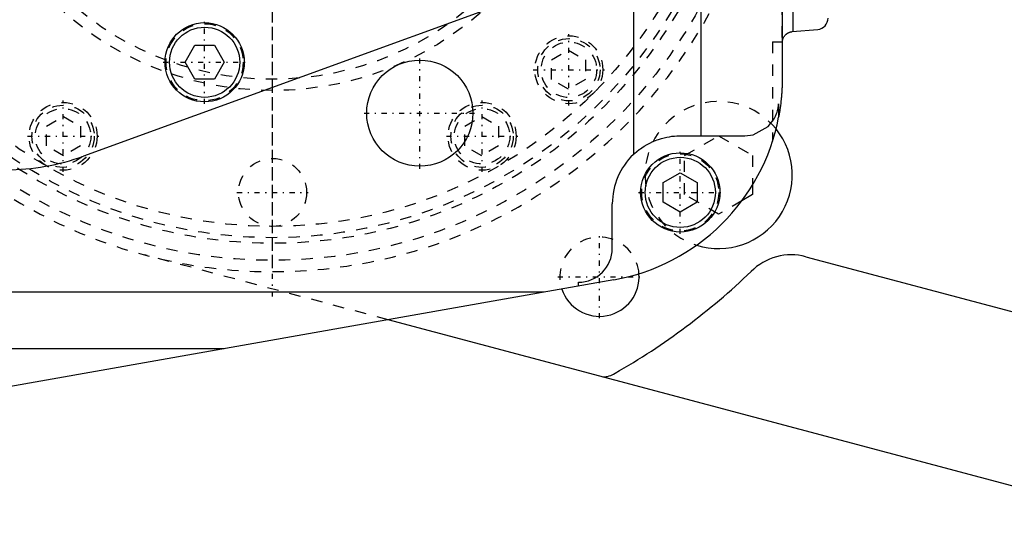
# Model space of a CAD drawing. Extents: x -392 to 171, y -72 to 70.
# Tile 5 of 12: x -242 to -155, y -67 to -22. Entities that reach past the tile are written whole.
import ezdxf

# ---------------------------------------------------------------- set-up
doc = ezdxf.new("R2010")
doc.units = 0
doc.linetypes.add('CENTER', pattern=[1.5, 0.45, -0.5, 0.05, -0.5])
doc.linetypes.add('DASHED', pattern=[2, 1, -1])
for name, color, linetype in [('AM_0', 7, 'CONTINUOUS'), ('AM_3', 7, 'DASHED'), ('AM_7', 7, 'CENTER')]:
    doc.layers.add(name, color=color, linetype=linetype)

msp = doc.modelspace()

# ---------------------------------------------------------------- linework, layer by layer
at = {"layer": 'AM_0', "color": 7, "linetype": 'CONTINUOUS'}
for p, q in [((-175, -14.25), (-175, -27)), ((-185.329, -15.1), (-236.686, -33.793)), ((-182.144, -32), (-182.144, -15.133)), ((-188.136, -16.122), (-188.136, -33.653)), ((-174.035, -22.787), (-174.035, -19.213)), ((-174.113, -22.794), (-171.863, -22.596)), ((-227.732, -25.5), (-226.866, -24)), ((-226.866, -24), (-225.134, -24)), ((-225.134, -24), (-224.268, -25.5)), ((-174.979, -23.7), (-175.001, -23.7)), ((-226.866, -27), (-227.732, -25.5)), ((-224.268, -25.5), (-225.134, -27)), ((-225.134, -27), (-226.866, -27)), ((-175.314, -29.163), (-175.314, -30.35)), ((-184, -32), (-178.31, -32)), ((-185.5, -36.134), (-184, -35.268)), ((-184, -35.268), (-182.5, -36.134)), ((-185.5, -37.866), (-185.5, -36.134)), ((-182.5, -36.134), (-182.5, -37.866)), ((-177.613, -36.341), (-177.613, -37.196)), ((-177.613, -37.196), (-178.555, -37.74)), ((-190, -41.94), (-190, -38)), ((-184, -38.732), (-185.5, -37.866)), ((-182.5, -37.866), (-184, -38.732)), ((-172.9, -42.679), (-136.373, -52.431)), ((-189.867, -44.725), (-256.349, -56.476)), ((-193, -45.279), (-193, -44.94)), ((-196.023, -45.813), (-304.215, -45.813)), ((-139.606, -66.947), (-209.805, -48.249)), ((-317.141, -50.806), (-224.273, -50.806))]:
    msp.add_line(p, q, dxfattribs=at)
for points in [[(-174.979, -23.7, 0), (-174.979, -23.693, 0), (-174.978, -23.68, 0), (-174.977, -23.667, 0), (-174.977, -23.661, 0), (-174.976, -23.654, 0), (-174.975, -23.642, 0), (-174.974, -23.629, 0), (-174.972, -23.617, 0), (-174.97, -23.605, 0), (-174.968, -23.593, 0), (-174.968, -23.587, 0), (-174.967, -23.581, 0), (-174.964, -23.569, 0), (-174.962, -23.557, 0), (-174.96, -23.545, 0), (-174.957, -23.534, 0), (-174.955, -23.522, 0), (-174.953, -23.516, 0), (-174.952, -23.511, 0), (-174.949, -23.499, 0), (-174.946, -23.488, 0), (-174.944, -23.482, 0), (-174.943, -23.477, 0), (-174.939, -23.465, 0), (-174.936, -23.454, 0), (-174.934, -23.449, 0), (-174.932, -23.443, 0), (-174.929, -23.432, 0), (-174.925, -23.421, 0), (-174.91, -23.383, 0), (-174.881, -23.319, 0), (-174.848, -23.256, 0), (-174.809, -23.196, 0), (-174.766, -23.139, 0), (-174.743, -23.112, 0), (-174.718, -23.085, 0), (-174.689, -23.055, 0), (-174.68, -23.047, 0), (-174.671, -23.039, 0), (-174.666, -23.035, 0), (-174.662, -23.031, 0), (-174.652, -23.022, 0), (-174.643, -23.014, 0), (-174.633, -23.006, 0), (-174.623, -22.998, 0), (-174.613, -22.99, 0), (-174.608, -22.986, 0), (-174.603, -22.982, 0), (-174.593, -22.975, 0), (-174.582, -22.967, 0), (-174.572, -22.96, 0), (-174.561, -22.952, 0), (-174.55, -22.945, 0), (-174.544, -22.941, 0), (-174.539, -22.938, 0), (-174.527, -22.931, 0), (-174.516, -22.924, 0), (-174.504, -22.917, 0), (-174.492, -22.91, 0), (-174.481, -22.904, 0), (-174.475, -22.9, 0), (-174.469, -22.897, 0), (-174.456, -22.891, 0), (-174.444, -22.885, 0), (-174.432, -22.879, 0), (-174.419, -22.873, 0), (-174.406, -22.868, 0), (-174.4, -22.865, 0), (-174.394, -22.862, 0), (-174.381, -22.857, 0), (-174.368, -22.852, 0), (-174.361, -22.85, 0), (-174.355, -22.847, 0), (-174.341, -22.843, 0), (-174.328, -22.838, 0), (-174.321, -22.836, 0), (-174.315, -22.834, 0), (-174.301, -22.83, 0), (-174.288, -22.826, 0), (-174.274, -22.822, 0), (-174.26, -22.818, 0), (-174.246, -22.815, 0), (-174.24, -22.813, 0), (-174.233, -22.812, 0), (-174.219, -22.809, 0), (-174.205, -22.806, 0), (-174.191, -22.804, 0), (-174.177, -22.801, 0), (-174.163, -22.799, 0), (-174.156, -22.798, 0), (-174.148, -22.797, 0), (-174.134, -22.796, 0), (-174.12, -22.794, 0), (-174.113, -22.794, 0)], [(-175, -27, 0), (-175, -27.016, 0), (-175, -27.047, 0), (-175, -27.078, 0), (-175, -27.094, 0), (-175, -27.109, 0), (-175.001, -27.14, 0), (-175.001, -27.172, 0), (-175.001, -27.203, 0), (-175.002, -27.234, 0), (-175.002, -27.265, 0), (-175.002, -27.281, 0), (-175.002, -27.296, 0), (-175.003, -27.328, 0), (-175.004, -27.359, 0), (-175.004, -27.39, 0), (-175.005, -27.421, 0), (-175.006, -27.452, 0), (-175.006, -27.468, 0), (-175.006, -27.484, 0), (-175.007, -27.515, 0), (-175.008, -27.546, 0), (-175.009, -27.561, 0), (-175.009, -27.577, 0), (-175.01, -27.608, 0), (-175.011, -27.639, 0), (-175.012, -27.655, 0), (-175.012, -27.671, 0), (-175.014, -27.702, 0), (-175.015, -27.733, 0), (-175.016, -27.764, 0), (-175.018, -27.795, 0), (-175.019, -27.826, 0), (-175.02, -27.842, 0), (-175.02, -27.858, 0), (-175.022, -27.889, 0), (-175.024, -27.92, 0), (-175.025, -27.951, 0), (-175.027, -27.982, 0), (-175.029, -28.013, 0), (-175.029, -28.029, 0), (-175.03, -28.045, 0), (-175.032, -28.076, 0), (-175.034, -28.107, 0), (-175.036, -28.138, 0), (-175.038, -28.169, 0), (-175.04, -28.2, 0), (-175.041, -28.216, 0), (-175.042, -28.231, 0), (-175.044, -28.263, 0), (-175.047, -28.294, 0), (-175.055, -28.403, 0), (-175.07, -28.589, 0), (-175.079, -28.682, 0), (-175.088, -28.775, 0), (-175.107, -28.962, 0), (-175.129, -29.148, 0), (-175.152, -29.333, 0), (-175.177, -29.519, 0), (-175.204, -29.704, 0), (-175.219, -29.797, 0), (-175.233, -29.889, 0), (-175.264, -30.074, 0), (-175.297, -30.258, 0), (-175.314, -30.35, 0)], [(-178.31, -32, 0), (-177.56, -31.905, 0), (-176.247, -31.178, 0), (-175.703, -30.485, 0), (-175.588, -30.26, 0), (-175.491, -30.027, 0), (-175.45, -29.907, 0), (-175.415, -29.786, 0), (-175.38, -29.643, 0), (-175.371, -29.602, 0), (-175.363, -29.56, 0), (-175.359, -29.539, 0), (-175.355, -29.519, 0), (-175.348, -29.477, 0), (-175.342, -29.436, 0), (-175.336, -29.394, 0), (-175.331, -29.352, 0), (-175.326, -29.31, 0), (-175.324, -29.289, 0), (-175.322, -29.268, 0), (-175.32, -29.244, 0), (-175.319, -29.237, 0), (-175.319, -29.23, 0), (-175.319, -29.226, 0), (-175.318, -29.223, 0), (-175.318, -29.216, 0), (-175.317, -29.209, 0), (-175.317, -29.202, 0), (-175.316, -29.195, 0), (-175.316, -29.188, 0), (-175.316, -29.184, 0), (-175.315, -29.181, 0), (-175.315, -29.174, 0), (-175.315, -29.167, 0), (-175.314, -29.163, 0)], [(-188.136, -33.653, 0), (-188.036, -33.56, 0), (-187.831, -33.383, 0), (-187.62, -33.215, 0), (-187.513, -33.136, 0), (-187.403, -33.058, 0), (-187.173, -32.908, 0), (-186.934, -32.766, 0), (-186.687, -32.635, 0), (-186.434, -32.516, 0), (-186.179, -32.41, 0), (-186.051, -32.361, 0), (-185.923, -32.317, 0), (-185.671, -32.237, 0), (-185.423, -32.171, 0), (-185.183, -32.118, 0), (-184.954, -32.076, 0), (-184.731, -32.045, 0), (-184.622, -32.032, 0), (-184.514, -32.022, 0), (-184.303, -32.008, 0), (-184.099, -32.001, 0), (-184, -32, 0)]]:
    msp.add_polyline3d(points, dxfattribs=at)
for centre, radius in [((-226, -25.5), 3.5), ((-226, -25.5), 3.1), ((-207, -30), 4.689), ((-184, -37), 3.5), ((-184, -37), 3.1)]:
    msp.add_circle(centre, radius, dxfattribs=at)
for centre, radius, start, end in [((-171.95, -21.6), 1, 275.01453, 0), ((-193, -27), 18, 280.02335, 349.27471), ((-180.613, -35.464), 6.5, 252.55082, 38.75891), ((-243.53, -15), 20, 270, 290.01097), ((-184, -38), 6, 133.5733, 180), ((-193, -41.94), 3, 270, 0), ((-174.19, -47.51), 5, 75.05156, 135.45361), ((-191.134, -44.45), 3.5, 198.10493, 4.33912), ((-220, 0), 61, 299.71925, 313.83365), ((-190.85, -51.3), 2, 270.20961, 303.05133)]:
    msp.add_arc(centre, radius, start, end, dxfattribs=at)
at = {"layer": 'AM_3', "color": 6, "linetype": 'DASHED'}
for p, q in [((-175.035, 23.7), (-175.035, -23.7)), ((-175.035, 23.7), (-175.035, -23.7)), ((-175.855, -23.7), (-175.001, -23.7)), ((-175.855, -23.7), (-175.855, -32.483)), ((-195.379, -25.286), (-193.879, -24.42)), ((-193.879, -24.42), (-192.379, -25.286)), ((-195.379, -27.018), (-195.379, -25.286)), ((-192.379, -25.286), (-192.379, -27.018)), ((-193.879, -27.884), (-195.379, -27.018)), ((-192.379, -27.018), (-193.879, -27.884)), ((-239.963, -31.155), (-238.463, -30.289)), ((-238.463, -30.289), (-236.963, -31.155)), ((-203.037, -31.155), (-201.537, -30.289)), ((-201.537, -30.289), (-200.037, -31.155)), ((-239.963, -32.887), (-239.963, -31.155)), ((-236.963, -31.155), (-236.963, -32.887)), ((-203.037, -32.887), (-203.037, -31.155)), ((-200.037, -31.155), (-200.037, -32.887)), ((-183.613, -33.732), (-180.614, -32)), ((-180.613, -32), (-177.613, -33.732)), ((-238.463, -33.754), (-239.963, -32.887)), ((-236.963, -32.887), (-238.463, -33.754)), ((-201.537, -33.754), (-203.037, -32.887)), ((-200.037, -32.887), (-201.537, -33.754)), ((-183.613, -37.196), (-183.613, -33.732)), ((-177.613, -33.732), (-177.613, -36.341)), ((-180.613, -38.928), (-183.613, -37.196)), ((-178.555, -37.74), (-180.613, -38.928)), ((-209.805, -48.249), (-231.325, -42.518))]:
    msp.add_line(p, q, dxfattribs=at)
for centre, radius in [((-220, 0), 43), ((-220, 0), 41.5), ((-220, 0), 41), ((-220, 0), 40), ((-220, 0), 28), ((-220, 0), 27), ((-226, -25.5), 3.4), ((-193.837, -26.163), 3), ((-193.837, -26.163), 2.75), ((-193.837, -26.163), 2.45), ((-238.5, -32.043), 3), ((-238.5, -32.043), 2.75), ((-201.5, -32.043), 3), ((-201.5, -32.043), 2.75), ((-238.5, -32.043), 2.45), ((-201.5, -32.043), 2.45), ((-184, -37), 3.4), ((-220, -37), 3)]:
    msp.add_circle(centre, radius, dxfattribs=at)
for centre, radius, start, end in [((-220, 0), 44, 194.47751, 165.52249), ((-180.613, -35.464), 6.5, 38.75891, 252.55082), ((-191.134, -44.45), 3.5, 4.33912, 198.10493)]:
    msp.add_arc(centre, radius, start, end, dxfattribs=at)
at = {"layer": 'AM_7', "color": 4, "linetype": 'CENTER'}
for p, q in [((-220, -46.2), (-220, 46.2)), ((-220, -43.575), (-220, 43.575)), ((-226, -29.175), (-226, -21.825)), ((-193.837, -29.313), (-193.837, -23.013)), ((-207, -34.923), (-207, -25.077)), ((-229.675, -25.5), (-222.325, -25.5)), ((-196.987, -26.163), (-190.687, -26.163)), ((-238.5, -35.193), (-238.5, -28.893)), ((-201.5, -35.193), (-201.5, -28.893)), ((-211.923, -30), (-202.077, -30)), ((-241.65, -32.043), (-235.35, -32.043)), ((-204.65, -32.043), (-198.35, -32.043)), ((-184, -40.675), (-184, -33.325)), ((-223.15, -37), (-216.85, -37)), ((-187.675, -37), (-180.325, -37)), ((-191.134, -48.125), (-191.134, -40.775)), ((-194.809, -44.45), (-187.459, -44.45))]:
    msp.add_line(p, q, dxfattribs=at)

doc.saveas('drawing.dxf')
